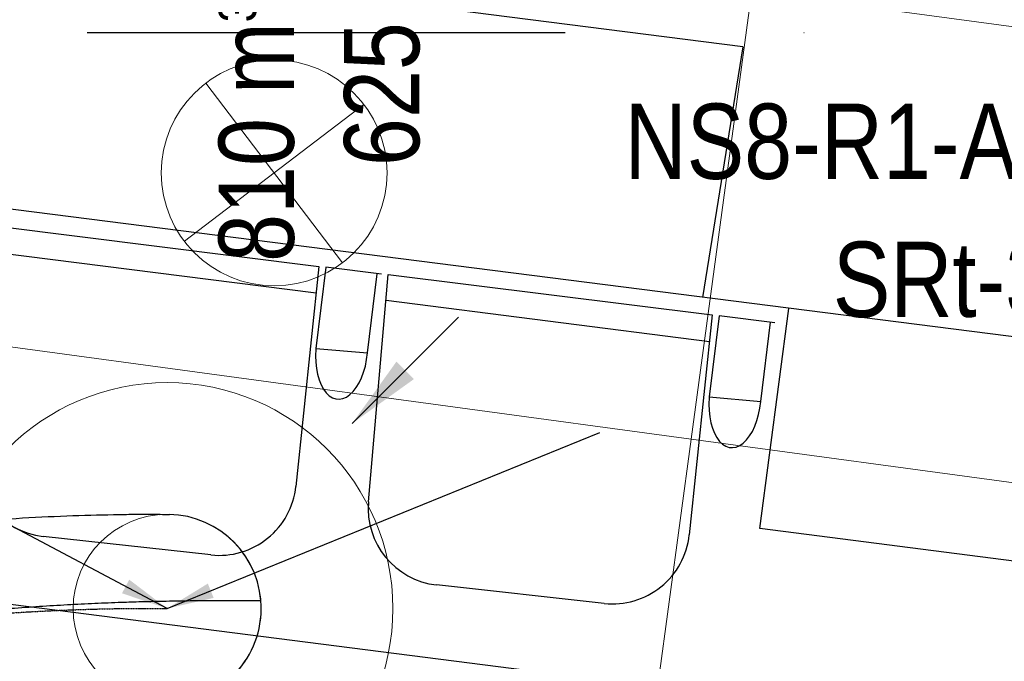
# Model space of a CAD drawing. Header units: millimetres. Extents: x -32221 to 212500, y 31663 to 93766.
# Tile 156 of 256: x 23934 to 25242, y 53972 to 54824. Entities that reach past the tile are written whole.
import ezdxf

# ---------------------------------------------------------------- set-up
doc = ezdxf.new("R2010")
doc.units = ezdxf.units.MM
doc.linetypes.add('DASHDOT', pattern=[1, 0.5, -0.25, 0, -0.25])
doc.linetypes.add('DASHDOTX2', pattern=[50.8, 25.4, -12.7, 0, -12.7])
for name, color, linetype in [('FLUID-N-100-ARRGR', 7, 'Continuous'), ('FLUID-W', 7, 'Continuous'), ('FLUID-W-100-ARRGR', 7, 'Continuous'), ('FLUID-W-100-INF', 7, 'Continuous'), ('FLUID-W-100-NUM', 7, 'Continuous'), ('FLUID-W-SYM', 7, 'Continuous'), ('osie', 250, 'Continuous'), ('Sciany', 250, 'Continuous'), ('Wyposazenie', 250, 'Continuous')]:
    doc.layers.add(name, color=color, linetype=linetype)
for name, color, linetype, lineweight in [('kasetony', 42, 'Continuous', 5), ('lampy', 30, 'Continuous', 9), ('Wywiewniki', 1, 'Continuous', 20)]:
    doc.layers.add(name, color=color, linetype=linetype, lineweight=lineweight)
doc.styles.add('FDBES', font='simplex.shx')
doc.styles.get("Standard").update_dxf_attribs({"font": 'ARIALN.TTF'})
doc.linetypes.add('ZIGZAG', pattern='A,0.0001,-0.2,[131,ltypeshp.shx,S=0.2,R=0,X=-0.2,Y=0],-0.4,[131,ltypeshp.shx,S=0.2,R=180,X=0.2,Y=0],-0.2', length=0.8001)
doc.dimstyles.new('FDBES', dxfattribs={"dimscale": 50, "dimtxt": 4, "dimasz": 2.5, "dimexe": 0.8, "dimexo": 2, "dimgap": 1, "dimtad": 1, "dimdsep": 46, "dimtxsty": 'FDBES', "dimcen": 2.5, "dimclrd": 4, "dimclre": 5, "dimadec": 0, "dimazin": 0, "dimtfac": 1, "dimtmove": 0, "dimatfit": 3, "dimfxl": 1, "dimarcsym": 0})

# ---------------------------------------------------------------- blocks, each defined once
blk = doc.blocks.new('*U4327')
at = {"color": 14, "linetype": 'Continuous', "lineweight": -2, "extrusion": (-1, -1.26019e-18, -1.9886e-16)}
blk.add_ellipse((0, 0), major_axis=(0, 10.4, 124.6), ratio=1, start_param=0, end_param=1.56781, dxfattribs=at)
at = {"color": 14, "linetype": 'Continuous', "lineweight": -2, "extrusion": (-1, -1.82526e-16, -1.69075e-16)}
blk.add_ellipse((0, 0), major_axis=(0, -124.6, 10), ratio=1, start_param=0, end_param=1.573779, dxfattribs=at)
at = {"color": 20, "linetype": 'ZIGZAG', "lineweight": -2, "ltscale": 50}
for points, knots in [([(0, -258, -884), (0, -252, -883.8), (0, -239.9, -883.6), (0, -215.9, -881.4), (0, -174.5, -873.5), (0, -118.2, -850.6), (0, -60.2, -806.7), (0, 2, -732.5), (0, 53.1, -622.3), (0, 82.4, -505.7), (0, 98.7, -411.4), (0, 108, -340.6), (0, 115, -270.1), (0, 120, -200.4), (0, 123.3, -132.8), (0, 124.7, -80.1), (0, 125.2, -43.6), (0, 125.2, -20.8), (0, 125.1, -7.3), (0, 125, -1.7), (0, 125, 0.6), (0, 125, 2.1), (0, 125, 2.9)], [0, 0, 0, 0, 18.050827, 36.101653, 72.203307, 144.406613, 216.60992, 288.813227, 433.21984, 577.626453, 649.82976, 722.033066, 794.236373, 866.43968, 938.642986, 1010.846293, 1046.947946, 1083.0496, 1119.151253, 1137.20208, 1146.227493, 1155.252906, 1155.252906, 1155.252906, 1155.252906]), ([(0, -258, -759), (0, -253.3, -759), (0, -244.2, -758.6), (0, -231.1, -757), (0, -218.3, -754.3), (0, -206.1, -750.5), (0, -194.2, -745.8), (0, -182.8, -740.1), (0, -171.8, -733.4), (0, -161.3, -725.8), (0, -151.1, -717.4), (0, -141.4, -708), (0, -132.1, -697.9), (0, -121.7, -685.2), (0, -110.5, -669.4), (0, -98.8, -650.1), (0, -87.9, -629.3), (0, -76.7, -604.9), (0, -65.6, -576.3), (0, -54.6, -543.4), (0, -44.9, -508.9), (0, -36.3, -473.1), (0, -28.7, -436.4), (0, -22.1, -398.9), (0, -18.2, -373.6), (0, -14.6, -348.1), (0, -11.1, -322.6), (0, -6.7, -284.1), (0, -2.9, -245.7), (0, 0.3, -207.5), (0, 3, -169.7), (0, 5.2, -132.5), (0, 7, -96), (0, 8.3, -63.4), (0, 9.2, -34.5), (0, 9.7, -12), (0, 10.1, 7), (0, 10.3, 22.9), (0, 10.5, 38.2), (0, 10.6, 52.8), (0, 10.7, 66.6), (0, 10.7, 79.4), (0, 10.7, 90.9), (0, 10.6, 101), (0, 10.6, 109.5), (0, 10.5, 116.2), (0, 10.4, 121.1), (0, 10.4, 123.9), (0, 10.4, 124.6), (0, 10.4, 124.6)], [0, 0, 0, 0, 13.989262, 27.978523, 41.967785, 55.957047, 69.946308, 83.93557, 97.924832, 111.914094, 125.903355, 139.892617, 153.881879, 167.87114, 188.855033, 209.838925, 230.822818, 251.806711, 279.785234, 307.763757, 335.742281, 363.720804, 391.699327, 419.677851, 447.656374, 447.656374, 475.634898, 503.613421, 531.591944, 559.570468, 587.548991, 615.527515, 643.506038, 671.484561, 692.468454, 713.452346, 727.441608, 741.43087, 755.420132, 769.409393, 783.398655, 797.387917, 811.377178, 825.36644, 839.355702, 853.344963, 867.334225, 881.323487, 895.312748, 895.312748, 895.312748, 895.312748]), ([(0, -124.9, -4), (0, -124.9, -4), (0, -125, -3.8), (0, -125, -0.8), (0, -124.9, 3.6), (0, -124.8, 7.5), (0, -124.6, 10)], [0, 0, 0, 0, 2.575693, 5.151387, 10.302774, 20.605548, 20.605548, 20.605548, 20.605548]), ([(0, -258, -634), (0, -254, -633.9), (0, -246, -633), (0, -236.3, -625.8), (0, -228.1, -617.3), (0, -218.5, -604.8), (0, -208.3, -587.9), (0, -194.7, -559.5), (0, -181.2, -522.5), (0, -168.6, -477.1), (0, -158.6, -431.1), (0, -147.8, -369.5), (0, -137.9, -292.4), (0, -130.2, -201), (0, -126.7, -127.4), (0, -125.2, -73.9), (0, -124.8, -38.7), (0, -124.8, -17.2), (0, -124.9, -6.8), (0, -124.9, -4.3), (0, -125, -3.4)], [0, 0, 0, 0, 11.825168, 23.650336, 35.475503, 47.300671, 70.951007, 94.601342, 141.902013, 189.202684, 236.503355, 283.804026, 378.405368, 473.00671, 567.608052, 614.908723, 662.209394, 709.510065, 733.160401, 756.810736, 756.810736, 756.810736, 756.810736])]:
    blk.add_open_spline(points, degree=3, knots=knots, dxfattribs=at)
at = {"layer": 'FLUID-W-SYM', "color": 2, "linetype": 'DASHDOT', "lineweight": -3}
blk.add_open_spline([(0, -258, -759), (0, -108.8, -759), (0, 7.7, -378), (0, 0), (0, 0)], degree=3, knots=[0, 0, 0, 0, 447.401177, 895.312748, 895.312748, 895.312748, 895.312748], dxfattribs=at)
blk = doc.blocks.new('*U2839')
at = {"color": 0, "insert": (1298.5, 528.3), "char_height": 100, "width": 1600, "attachment_point": 5, "line_spacing_factor": 1.1}
blk.add_mtext('Smay\\PNS8-R1-A-625-54-SL9010/ SRt-300-g-248P\\P625', dxfattribs=at)
blk.add_mtext('Smay\\PNS8-R1-A-625-54-SL9010/ SRt-300-g-248P\\P625', dxfattribs=at)
blk.add_mtext('Smay\\PNS8-R1-A-625-54-SL9010/ SRt-300-g-248P\\P625', dxfattribs=at)
blk.add_mtext('Smay\\PNS8-R1-A-625-54-SL9010/ SRt-300-g-248P\\P625', dxfattribs=at)
blk.add_mtext('Smay\\PNS8-R1-A-625-54-SL9010/ SRt-300-g-248P\\P625', dxfattribs=at)
blk.add_mtext('Smay\\PNS8-R1-A-625-54-SL9010/ SRt-300-g-248P\\P625', dxfattribs=at)
blk.add_mtext('Smay\\PNS8-R1-A-625-54-SL9010/ SRt-300-g-248P\\P625', dxfattribs=at)
blk.add_mtext('Smay\\PNS8-R1-A-625-54-SL9010/ SRt-300-g-248P\\P625', dxfattribs=at)
blk.add_mtext('Smay\\PNS8-R1-A-625-54-SL9010/ SRt-300-g-248P\\P625', dxfattribs=at)
blk.add_mtext('Smay\\PNS8-R1-A-625-54-SL9010/ SRt-300-g-248P\\P625', dxfattribs=at)
blk.add_mtext('Smay\\PNS8-R1-A-625-54-SL9010/ SRt-300-g-248P\\P625', dxfattribs=at)
at = {"color": 0}
blk.add_leader([(0, 0), (575, 233.9)], dimstyle='FDBES', override={"dimscale": 25, "dimclrd": 0, "dimclre": 0}, dxfattribs=at)
blk.add_leader([(0, 0), (575, 233.9)], dimstyle='FDBES', override={"dimscale": 25, "dimclrd": 0, "dimclre": 0}, dxfattribs=at)
blk.add_leader([(0, 0), (575, 233.9)], dimstyle='FDBES', override={"dimscale": 25, "dimclrd": 0, "dimclre": 0}, dxfattribs=at)
blk.add_leader([(0, 0), (575, 233.9)], dimstyle='FDBES', override={"dimscale": 25, "dimclrd": 0, "dimclre": 0}, dxfattribs=at)
blk.add_leader([(0, 0), (575, 233.9)], dimstyle='FDBES', override={"dimscale": 25, "dimclrd": 0, "dimclre": 0}, dxfattribs=at)
blk.add_leader([(0, 0), (575, 233.9)], dimstyle='FDBES', override={"dimscale": 25, "dimclrd": 0, "dimclre": 0}, dxfattribs=at)
blk.add_leader([(0, 0), (575, 233.9)], dimstyle='FDBES', override={"dimscale": 25, "dimclrd": 0, "dimclre": 0}, dxfattribs=at)
blk.add_leader([(0, 0), (575, 233.9)], dimstyle='FDBES', override={"dimscale": 25, "dimclrd": 0, "dimclre": 0}, dxfattribs=at)
blk.add_leader([(0, 0), (575, 233.9)], dimstyle='FDBES', override={"dimscale": 25, "dimclrd": 0, "dimclre": 0}, dxfattribs=at)
blk.add_leader([(0, 0), (575, 233.9)], dimstyle='FDBES', override={"dimscale": 25, "dimclrd": 0, "dimclre": 0}, dxfattribs=at)
blk.add_leader([(0, 0), (575, 233.9)], dimstyle='FDBES', override={"dimscale": 25, "dimclrd": 0, "dimclre": 0}, dxfattribs=at)
blk = doc.blocks.new('*U2894')
at = {"color": 6}
blk.add_line((-560.2, 296.6), (-827.3, 296.6), dxfattribs=at)
blk.add_line((-560.2, 296.6), (-827.3, 296.6), dxfattribs=at)
blk.add_line((-560.2, 296.6), (-827.3, 296.6), dxfattribs=at)
blk.add_line((-560.2, 296.6), (-827.3, 296.6), dxfattribs=at)
blk.add_line((-560.2, 296.6), (-827.3, 296.6), dxfattribs=at)
blk.add_line((-560.2, 296.6), (-827.3, 296.6), dxfattribs=at)
blk.add_line((-560.2, 296.6), (-827.3, 296.6), dxfattribs=at)
blk.add_line((-560.2, 296.6), (-827.3, 296.6), dxfattribs=at)
blk.add_line((-560.2, 296.6), (-827.3, 296.6), dxfattribs=at)
blk.add_line((-560.2, 296.6), (-827.3, 296.6), dxfattribs=at)
blk.add_line((-560.2, 296.6), (-827.3, 296.6), dxfattribs=at)
at = {"color": 0, "insert": (-693.8, 296.6), "char_height": 100, "attachment_point": 5}
blk.add_mtext('W-1\\P ', dxfattribs=at)
blk.add_mtext('W-1\\P ', dxfattribs=at)
blk.add_mtext('W-1\\P ', dxfattribs=at)
blk.add_mtext('W-1\\P ', dxfattribs=at)
blk.add_mtext('W-1\\P ', dxfattribs=at)
blk.add_mtext('W-1\\P ', dxfattribs=at)
blk.add_mtext('W-1\\P ', dxfattribs=at)
blk.add_mtext('W-1\\P ', dxfattribs=at)
blk.add_mtext('W-1\\P ', dxfattribs=at)
blk.add_mtext('W-1\\P ', dxfattribs=at)
blk.add_mtext('W-1\\P ', dxfattribs=at)
blk.add_leader([(0, 0), (-560.2, 296.6)], dimstyle='FDBES', override={"dimscale": 25, "dimclrd": 256, "dimclre": 256})
blk.add_leader([(0, 0), (-560.2, 296.6)], dimstyle='FDBES', override={"dimscale": 25, "dimclrd": 256, "dimclre": 256})
blk.add_leader([(0, 0), (-560.2, 296.6)], dimstyle='FDBES', override={"dimscale": 25, "dimclrd": 256, "dimclre": 256})
blk.add_leader([(0, 0), (-560.2, 296.6)], dimstyle='FDBES', override={"dimscale": 25, "dimclrd": 256, "dimclre": 256})
blk.add_leader([(0, 0), (-560.2, 296.6)], dimstyle='FDBES', override={"dimscale": 25, "dimclrd": 256, "dimclre": 256})
blk.add_leader([(0, 0), (-560.2, 296.6)], dimstyle='FDBES', override={"dimscale": 25, "dimclrd": 256, "dimclre": 256})
blk.add_leader([(0, 0), (-560.2, 296.6)], dimstyle='FDBES', override={"dimscale": 25, "dimclrd": 256, "dimclre": 256})
blk.add_leader([(0, 0), (-560.2, 296.6)], dimstyle='FDBES', override={"dimscale": 25, "dimclrd": 256, "dimclre": 256})
blk.add_leader([(0, 0), (-560.2, 296.6)], dimstyle='FDBES', override={"dimscale": 25, "dimclrd": 256, "dimclre": 256})
blk.add_leader([(0, 0), (-560.2, 296.6)], dimstyle='FDBES', override={"dimscale": 25, "dimclrd": 256, "dimclre": 256})
blk.add_leader([(0, 0), (-560.2, 296.6)], dimstyle='FDBES', override={"dimscale": 25, "dimclrd": 256, "dimclre": 256})
blk = doc.blocks.new('*U4381')
at = {"color": 0}
blk.add_leader([(0, 0), (141.4, -141.4)], dimstyle='FDBES', override={"dimscale": 40, "dimclrd": 0}, dxfattribs=at)

msp = doc.modelspace()

# ---------------------------------------------------------------- linework, layer by layer
at = {"layer": 'kasetony'}
for p, q in [((24826.276, 54267.368), (24906.717, 54861.951)), ((24826.276, 54267.368), (24906.717, 54861.951)), ((24906.717, 54861.951), (24826.276, 54267.368)), ((26005.008, 54713.364), (24906.717, 54861.951)), ((24906.717, 54861.951), (26005.008, 54713.364)), ((26005.008, 54713.364), (24906.717, 54861.951)), ((23637.109, 54428.249), (24826.276, 54267.368)), ((24826.276, 54267.368), (23637.109, 54428.249)), ((24745.835, 53672.784), (24826.276, 54267.368)), ((24745.835, 53672.784), (24826.276, 54267.368)), ((24826.276, 54267.368), (24745.835, 53672.784)), ((24826.276, 54267.368), (25924.568, 54118.781)), ((25924.568, 54118.781), (24826.276, 54267.368))]:
    msp.add_line(p, q, dxfattribs=at)
at = {"layer": 'lampy'}
for p, q in [((24181.025, 54740.265), (24362.801, 54501.608)), ((24391.241, 54711.825), (24152.584, 54530.048))]:
    msp.add_line(p, q, dxfattribs=at)
msp.add_circle((24271.913, 54620.936), 150, dxfattribs=at)
at = {"layer": 'osie', "linetype": 'DASHDOTX2', "ltscale": 25}
msp.add_line((29738.966, 54807.176), (13854.161, 54807.176), dxfattribs=at)
at = {"layer": 'Sciany'}
for p, q in [((26240.574, 54277.422), (22857.641, 54708.228)), ((24917.281, 54148.435), (24956.068, 54441)), ((25960.216, 54014.992), (24917.281, 54148.435))]:
    msp.add_line(p, q, dxfattribs=at)
at = {"layer": 'Wyposazenie'}
for p, q in [((24894.729, 54788.508), (22869.659, 55046.394)), ((24894.729, 54788.508), (24841.3, 54455.615)), ((23900.695, 54550.399), (24331.38, 54496.681)), ((23897.878, 54516.069), (24327.696, 54461.51)), ((24331.38, 54496.681), (24300.762, 54204.431)), ((24340.376, 54495.559), (24327.314, 54387.639)), ((24340.376, 54495.559), (24327.314, 54387.639)), ((24414.631, 54486.298), (24340.376, 54495.559)), ((24395.877, 54381.677), (24409.013, 54486.998)), ((24397.178, 54184.082), (24423.428, 54485.981)), ((24423.428, 54485.981), (24854.113, 54432.263)), ((24420.611, 54451.65), (24850.428, 54397.091)), ((24854.113, 54432.263), (24823.495, 54140.012)), ((24863.109, 54431.141), (24850.046, 54323.221)), ((24863.109, 54431.141), (24850.046, 54323.221)), ((24937.364, 54421.879), (24863.109, 54431.141)), ((24918.609, 54317.259), (24931.746, 54422.58)), ((24327.314, 54387.639), (24395.877, 54381.677)), ((24327.314, 54387.639), (24395.877, 54381.677)), ((24850.046, 54323.221), (24918.609, 54317.259)), ((24850.046, 54323.221), (24918.609, 54317.259)), ((24891.331, 53923.922), (22862.331, 54182.309)), ((24187.884, 54113.467), (23965.09, 54138.029)), ((24710.617, 54049.049), (24487.823, 54073.611))]:
    msp.add_line(p, q, dxfattribs=at)
for centre, start, end in [((23976.292, 54239.645), 175.030611, 263.708819), ((24199.087, 54215.083), 263.708819, 354.01904), ((24499.025, 54175.227), 175.030611, 263.708819), ((24721.82, 54150.665), 263.708819, 354.01904)]:
    msp.add_arc(centre, 102.232, start, end, dxfattribs=at)
for centre in [(24361.595, 54384.658), (24361.595, 54384.658), (24884.328, 54320.24), (24884.328, 54320.24)]:
    msp.add_ellipse(centre, major_axis=(5.585, 64.23), ratio=0.53373009, start_param=1.44454642, end_param=4.71238898, dxfattribs=at)
at = {"layer": 'Wywiewniki'}
for radius in [300, 125]:
    msp.add_circle((24129.709, 54042.279), radius, dxfattribs=at)

# ---------------------------------------------------------------- block references
at = {"layer": 'FLUID-W', "color": 1, "linetype": 'Continuous', "extrusion": (1, 0, -1.83697e-16), "rotation": 270}
msp.add_blockref('*U4327', (54042.279, 7063, 24129.709), dxfattribs=at)
at = {"layer": 'FLUID-W-100-ARRGR', "rotation": 89.99999999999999}
msp.add_blockref('*U4381', (24375.42, 54287.99, 6603), dxfattribs=at)
at = {"layer": 'FLUID-W-100-INF', "linetype": 'ByBlock'}
msp.add_blockref('*U2839', (24129.709, 54042.279, 6623), dxfattribs=at)
at = {"layer": 'FLUID-W-100-NUM', "linetype": 'ByBlock'}
msp.add_blockref('*U2894', (24129.709, 54042.279, 6623), dxfattribs=at)

# ---------------------------------------------------------------- texts
at = {"layer": 'FLUID-N-100-ARRGR', "color": 0, "insert": (24332.122, 54725.532, 6603), "char_height": 100, "attachment_point": 5, "rotation": 90}
msp.add_mtext('810 m{\\A2;\\H0.5x;3}/h\\P625', dxfattribs=at)

doc.saveas('drawing.dxf')
